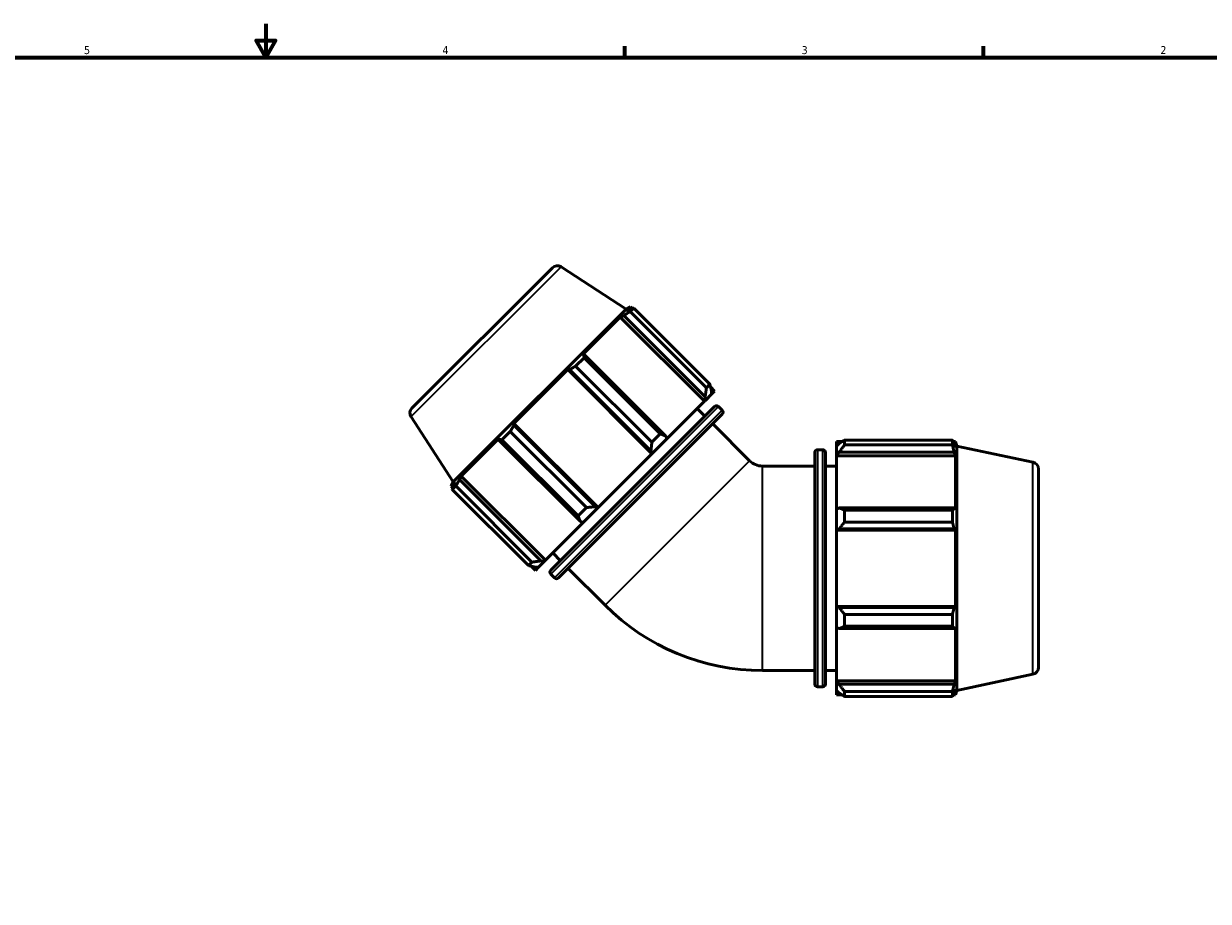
# Model space of a CAD drawing. Header units: inches. Extents: x 0.1 to 55.5, y -17.4 to 41.4.
# Tile 5 of 9: x 14.1 to 28.2, y 11 to 21.4. Entities that reach past the tile are written whole.
import ezdxf

# ---------------------------------------------------------------- set-up
doc = ezdxf.new("R2010")
doc.units = ezdxf.units.IN
doc.header["$MEASUREMENT"] = 0
for name, color, linetype, lineweight in [('Border (ANSI)', 7, 'Continuous', 70), ('Visible (ANSI)', 7, 'Continuous', 50), ('Visible Narrow (ANSI)', 7, 'Continuous', 35)]:
    doc.layers.add(name, color=color, linetype=linetype, lineweight=lineweight)
doc.styles.add('Note Text (ANSI)', font='tahoma.ttf')

# ---------------------------------------------------------------- blocks, each defined once
blk = doc.blocks.new('Borders Default Border')
at = {"layer": 'Border (ANSI)'}
for p, q in [((21.25, 21), (21.25, 21.134)), ((25.5, 21), (25.5, 21.134))]:
    blk.add_line(p, q, dxfattribs=at)
at = {"layer": 'Border (ANSI)', "flags": 128}
for points in [[(17, 21.4), (17, 21), (16.885, 21.2), (17.115, 21.2), (17, 21)], [(0.5, 1), (0.5, 21), (33.5, 21), (33.5, 1), (0.5, 1)]]:
    blk.add_lwpolyline(points, dxfattribs=at)
at = {"layer": 'Border (ANSI)', "color": 5, "true_color": 0x0000ff, "char_height": 0.0945, "attachment_point": 7, "style": 'Note Text (ANSI)'}
for s, insert in [('5', (14.847, 21.038)), ('4', (19.092, 21.04)), ('3', (23.346, 21.038)), ('2', (27.596, 21.04))]:
    blk.add_mtext(s, dxfattribs=dict(at, insert=insert))

msp = doc.modelspace()

# ---------------------------------------------------------------- linework, layer by layer
at = {"layer": 'Visible (ANSI)'}
for p, q in [((18.7301, 16.8448), (20.3932, 18.5079)), ((20.4969, 18.5188), (21.268, 18.0181)), ((21.268, 18.0181), (19.2199, 15.97)), ((21.268, 18.0181), (21.3184, 18.0437)), ((21.3184, 18.0437), (21.2692, 17.9945)), ((21.313, 18.0161), (21.2692, 17.9945)), ((21.3568, 18.0302), (21.3155, 17.9889)), ((22.2186, 17.0859), (21.3155, 17.9889)), ((21.3379, 18.0242), (21.3184, 18.0437)), ((21.3568, 18.0302), (22.2599, 17.1272)), ((21.1984, 17.9237), (20.7467, 17.4721)), ((21.1984, 17.9237), (21.2399, 17.943)), ((22.1959, 16.9262), (21.1984, 17.9237)), ((21.2399, 17.943), (22.2035, 16.9794)), ((20.7687, 17.4421), (20.669, 17.3424)), ((20.7737, 17.4767), (20.7467, 17.4721)), ((20.7687, 17.4421), (21.6717, 16.539)), ((21.7373, 16.5132), (20.7737, 17.4767)), ((20.5757, 17.301), (19.937, 16.6623)), ((20.5757, 17.301), (20.5971, 17.3002)), ((21.5732, 16.3035), (20.5757, 17.301)), ((20.5971, 17.3002), (21.5607, 16.3366)), ((21.572, 16.4393), (20.669, 17.3424)), ((22.2186, 17.0859), (22.2599, 17.1272)), ((22.2035, 16.9794), (22.2061, 16.9363)), ((22.2777, 17.0079), (22.2061, 16.9363)), ((22.3159, 17.0462), (22.2673, 17.0948)), ((22.2777, 17.0079), (22.2766, 17.0525)), ((22.2777, 17.0079), (22.3159, 17.0462)), ((20.3748, 14.9231), (22.3149, 16.8632)), ((21.7496, 16.4798), (22.1959, 16.9262)), ((22.2013, 16.7496), (22.1104, 16.8406)), ((22.2061, 16.9363), (22.1959, 16.9262)), ((22.4059, 16.8191), (22.3618, 16.8632)), ((18.7192, 16.7411), (19.2199, 15.97)), ((22.4059, 16.7722), (20.4658, 14.8321)), ((19.8956, 16.569), (19.7959, 16.4693)), ((19.8956, 16.569), (20.7987, 15.666)), ((19.9378, 16.6409), (19.937, 16.6623)), ((20.9345, 15.6648), (19.937, 16.6623)), ((20.9014, 15.6773), (19.9378, 16.6409)), ((22.7304, 16.2206), (22.2923, 16.6586)), ((19.7659, 16.4913), (19.3143, 16.0396)), ((19.7659, 16.4913), (19.7613, 16.4643)), ((19.7613, 16.4643), (20.7248, 15.5007)), ((20.699, 15.5663), (19.7959, 16.4693)), ((21.572, 16.4393), (21.6717, 16.539)), ((21.7496, 16.4798), (21.5767, 16.3069)), ((21.7496, 16.4798), (21.7373, 16.5132)), ((23.7579, 16.4489), (23.7579, 16.3948)), ((23.7579, 16.4489), (23.8266, 16.4489)), ((23.7902, 16.4256), (23.7579, 16.3948)), ((23.8548, 16.4665), (23.8548, 16.4081)), ((23.8548, 16.4665), (25.1319, 16.4665)), ((25.1319, 16.4081), (25.1319, 16.4665)), ((25.141, 16.4489), (25.1686, 16.4489)), ((25.1686, 16.3794), (25.1529, 16.4256)), ((25.1686, 16.3794), (25.1686, 16.4489)), ((25.1861, 16.3952), (25.1686, 16.4489)), ((20.9345, 15.6648), (21.5732, 16.3035)), ((21.5607, 16.3366), (21.5767, 16.3069)), ((21.5767, 16.3069), (21.5732, 16.3035)), ((23.5005, 13.575), (23.5005, 16.3188)), ((23.5337, 16.352), (23.5961, 16.352)), ((23.6292, 16.3188), (23.6292, 13.575)), ((23.7579, 16.2935), (23.7579, 16.3948)), ((23.7579, 16.2935), (23.7902, 16.3222)), ((23.7579, 16.2792), (23.7579, 16.2935)), ((23.7579, 16.2792), (23.7579, 15.6479)), ((23.7579, 16.2792), (25.1686, 16.2792)), ((23.7902, 16.3222), (25.1529, 16.3222)), ((25.1319, 16.4081), (23.8548, 16.4081)), ((25.1529, 16.3222), (25.1686, 16.2792)), ((25.1686, 15.6405), (25.1686, 16.2792)), ((25.1861, 13.4987), (25.1861, 16.3952)), ((26.0854, 16.204), (25.1861, 16.3952)), ((22.8811, 16.1582), (23.5005, 16.1582)), ((23.6292, 16.1582), (23.7579, 16.1582)), ((19.295, 15.9981), (19.3143, 16.0396)), ((20.2586, 15.0345), (19.295, 15.9981)), ((20.3118, 15.0421), (19.3143, 16.0396)), ((26.1511, 16.1229), (26.1511, 13.7709)), ((19.2199, 15.97), (19.1943, 15.9196)), ((19.2435, 15.9688), (19.1943, 15.9196)), ((19.2138, 15.9001), (19.1943, 15.9196)), ((19.2491, 15.9225), (19.2078, 15.8812)), ((20.1108, 14.9781), (19.2078, 15.8812)), ((19.2435, 15.9688), (19.2219, 15.925)), ((19.2491, 15.9225), (20.1521, 15.0194)), ((20.699, 15.5663), (20.7987, 15.666)), ((20.9311, 15.6613), (20.7582, 15.4884)), ((20.9311, 15.6613), (20.9014, 15.6773)), ((20.9345, 15.6648), (20.9311, 15.6613)), ((23.7902, 15.6628), (23.7579, 15.6479)), ((23.7579, 15.4034), (23.7579, 15.6479)), ((25.1529, 15.6628), (23.7902, 15.6628)), ((23.8548, 15.6348), (23.8548, 15.4938)), ((23.8548, 15.6348), (25.1319, 15.6348)), ((25.1319, 15.4938), (25.1319, 15.6348)), ((25.1686, 15.6405), (25.1529, 15.6628)), ((20.3118, 15.0421), (20.7582, 15.4884)), ((20.7248, 15.5007), (20.7582, 15.4884)), ((25.1319, 15.4938), (23.8548, 15.4938)), ((23.7579, 15.4034), (23.7902, 15.4131)), ((23.7579, 15.3986), (23.7579, 15.4034)), ((23.7579, 15.3986), (23.7579, 14.4953)), ((23.7579, 15.3986), (25.1686, 15.3986)), ((23.7902, 15.4131), (25.1529, 15.4131)), ((25.1529, 15.4131), (25.1686, 15.3986)), ((25.1686, 14.4953), (25.1686, 15.3986)), ((20.1108, 14.9781), (20.1521, 15.0194)), ((20.3017, 15.0319), (20.2301, 14.9603)), ((20.3017, 15.0319), (20.2586, 15.0345)), ((20.3118, 15.0421), (20.3017, 15.0319)), ((20.4884, 15.0367), (20.3974, 15.1276)), ((20.1918, 14.9221), (20.1432, 14.9707)), ((20.1855, 14.9614), (20.2301, 14.9603)), ((20.1918, 14.9221), (20.2301, 14.9603)), ((20.4189, 14.8321), (20.3748, 14.8762)), ((21.0174, 14.5076), (20.5794, 14.9457)), ((23.7579, 14.4904), (23.7579, 14.4953)), ((23.7579, 14.4953), (25.1686, 14.4953)), ((23.7902, 14.4807), (23.7579, 14.4904)), ((23.7579, 14.246), (23.7579, 14.4904)), ((25.1529, 14.4807), (23.7902, 14.4807)), ((25.1686, 14.4953), (25.1529, 14.4807)), ((23.8548, 14.4001), (23.8548, 14.2591)), ((23.8548, 14.4001), (25.1319, 14.4001)), ((25.1319, 14.2591), (25.1319, 14.4001)), ((23.7579, 14.246), (23.7902, 14.231)), ((23.7579, 14.246), (23.7579, 13.6147)), ((23.7902, 14.231), (25.1529, 14.231)), ((25.1319, 14.2591), (23.8548, 14.2591)), ((25.1529, 14.231), (25.1686, 14.2534)), ((25.1686, 13.6147), (25.1686, 14.2534)), ((22.8811, 13.7357), (23.5005, 13.7357)), ((23.6292, 13.7357), (23.7579, 13.7357)), ((23.7579, 13.6004), (23.7579, 13.6147)), ((23.7579, 13.6147), (25.1686, 13.6147)), ((25.1686, 13.6147), (25.1529, 13.5717)), ((26.0854, 13.6899), (25.1861, 13.4987)), ((23.5337, 13.5419), (23.5961, 13.5419)), ((23.7579, 13.4991), (23.7579, 13.6004)), ((23.7902, 13.5717), (23.7579, 13.6004)), ((23.7579, 13.4991), (23.7902, 13.4683)), ((23.7579, 13.4991), (23.7579, 13.445)), ((25.1529, 13.5717), (23.7902, 13.5717)), ((23.8548, 13.4857), (23.8548, 13.4273)), ((23.8548, 13.4857), (25.1319, 13.4857)), ((25.1319, 13.4273), (25.1319, 13.4857)), ((25.1529, 13.4683), (25.1686, 13.5145)), ((25.1686, 13.445), (25.1686, 13.5145)), ((25.1861, 13.4987), (25.1686, 13.445)), ((23.7579, 13.445), (23.8266, 13.445)), ((25.1319, 13.4273), (23.8548, 13.4273)), ((25.141, 13.445), (25.1686, 13.445))]:
    msp.add_line(p, q, dxfattribs=at)
for centre, radius, start, end in [((20.4518, 18.4493), 0.0829, 57, 135), ((18.7887, 16.7862), 0.0829, 135, 213), ((22.3384, 16.8398), 0.0331, 45, 135), ((22.3825, 16.7957), 0.0331, 315, 45), ((23.5337, 16.3188), 0.0331, 90, 180), ((23.5961, 16.3188), 0.0331, 0, 90), ((22.8811, 16.3713), 0.2131, 225, 270), ((26.0682, 16.1229), 0.0829, 0, 78), ((20.3982, 14.8996), 0.0331, 135, 225), ((20.4423, 14.8555), 0.0331, 225, 315), ((22.8811, 16.3713), 2.6356, 225, 270), ((26.0682, 13.7709), 0.0829, 282, 0), ((23.5337, 13.575), 0.0331, 180, 270), ((23.5961, 13.575), 0.0331, 270, 0)]:
    msp.add_arc(centre, radius, start, end, dxfattribs=at)
for points, weights in [([(21.3155, 17.9889), (21.2768, 17.9656), (21.2399, 17.943)], [2.74138513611, 2.7756364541, 2.80802157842]), ([(21.313, 18.0161), (21.3343, 18.0231), (21.3568, 18.0302)], [2.80802157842, 2.7756364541, 2.74138513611]), ([(20.7737, 17.4767), (20.7711, 17.4599), (20.7687, 17.4421)], [2.80802157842, 2.7756364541, 2.74138513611]), ([(20.669, 17.3424), (20.6322, 17.321), (20.5971, 17.3002)], [2.74138513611, 2.7756364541, 2.80802157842]), ([(22.2766, 17.0525), (22.2689, 17.0886), (22.2599, 17.1272)], [1.00949554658, 1.01457524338, 1.01884810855]), ([(22.2186, 17.0859), (22.2113, 17.0311), (22.2035, 16.9794)], [1.02313571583, 1.01894715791, 1.01394735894]), ([(19.9378, 16.6409), (19.917, 16.6058), (19.8956, 16.569)], [2.80802157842, 2.7756364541, 2.74138513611]), ([(19.7959, 16.4693), (19.7781, 16.4669), (19.7613, 16.4643)], [2.74138513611, 2.7756364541, 2.80802157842]), ([(21.572, 16.4393), (21.5667, 16.3865), (21.5607, 16.3366)], [1.02261394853, 1.0184150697, 1.0134054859]), ([(21.7373, 16.5132), (21.7056, 16.5254), (21.6717, 16.539)], [1.00826646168, 1.01336802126, 1.01766396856]), ([(23.8548, 16.4665), (23.8212, 16.4456), (23.7902, 16.4256)], [1.01523764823, 1.01086526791, 1.00569007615]), ([(25.1319, 16.4665), (25.1428, 16.4456), (25.1529, 16.4256)], [1, 1.00113259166, 1.00144828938]), ([(23.7902, 16.3222), (23.8212, 16.3643), (23.8548, 16.4081)], [1.00569007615, 1.01086526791, 1.01523764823]), ([(25.1529, 16.3222), (25.1428, 16.3643), (25.1319, 16.4081)], [1.00144828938, 1.00113259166, 1]), ([(19.295, 15.9981), (19.2724, 15.9612), (19.2491, 15.9225)], [2.80802157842, 2.7756364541, 2.74138513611]), ([(19.2078, 15.8812), (19.2149, 15.9037), (19.2219, 15.925)], [2.74138513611, 2.7756364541, 2.80802157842]), ([(20.9014, 15.6773), (20.8515, 15.6713), (20.7987, 15.666)], [1.0134054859, 1.0184150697, 1.02261394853]), ([(23.8548, 15.6348), (23.8212, 15.6491), (23.7902, 15.6628)], [1.01523764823, 1.01086526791, 1.00569007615]), ([(25.1319, 15.6348), (25.1428, 15.6491), (25.1529, 15.6628)], [1, 1.00113259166, 1.00144828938]), ([(20.699, 15.5663), (20.7126, 15.5324), (20.7248, 15.5007)], [1.01766396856, 1.01336802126, 1.00826646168]), ([(23.7902, 15.4131), (23.8212, 15.4526), (23.8548, 15.4938)], [1.00569007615, 1.01086526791, 1.01523764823]), ([(25.1529, 15.4131), (25.1428, 15.4526), (25.1319, 15.4938)], [1.00144828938, 1.00113259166, 1]), ([(20.2586, 15.0345), (20.2069, 15.0267), (20.1521, 15.0194)], [1.01394735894, 1.01894715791, 1.02313571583]), ([(20.1108, 14.9781), (20.1494, 14.9691), (20.1855, 14.9614)], [1.01884810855, 1.01457524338, 1.00949554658]), ([(23.8548, 14.4001), (23.8212, 14.4412), (23.7902, 14.4807)], [1.01523764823, 1.01086526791, 1.00569007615]), ([(25.1319, 14.4001), (25.1428, 14.4412), (25.1529, 14.4807)], [1, 1.00113259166, 1.00144828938]), ([(23.7902, 14.231), (23.8212, 14.2448), (23.8548, 14.2591)], [1.00569007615, 1.01086526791, 1.01523764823]), ([(25.1529, 14.231), (25.1428, 14.2448), (25.1319, 14.2591)], [1.00144828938, 1.00113259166, 1]), ([(23.8548, 13.4857), (23.8212, 13.5296), (23.7902, 13.5717)], [1.01523764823, 1.01086526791, 1.00569007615]), ([(25.1319, 13.4857), (25.1428, 13.5296), (25.1529, 13.5717)], [1, 1.00113259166, 1.00144828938]), ([(23.7902, 13.4683), (23.8212, 13.4482), (23.8548, 13.4273)], [1.00569007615, 1.01086526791, 1.01523764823]), ([(25.1529, 13.4683), (25.1428, 13.4482), (25.1319, 13.4273)], [1.00144828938, 1.00113259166, 1])]:
    msp.add_rational_spline(points, weights, degree=2, dxfattribs=at)
at = {"layer": 'Visible Narrow (ANSI)'}
for p, q in [((20.486, 18.5079), (18.7301, 16.752)), ((22.3496, 16.851), (20.387, 14.8884)), ((20.4311, 14.8443), (22.3937, 16.8069)), ((23.5337, 16.3347), (23.5337, 13.5592)), ((23.5961, 13.5592), (23.5961, 16.3347)), ((22.7198, 16.2101), (21.0279, 14.5182)), ((22.8811, 13.7506), (22.8811, 16.1433)), ((26.0854, 13.7053), (26.0854, 16.1885))]:
    msp.add_line(p, q, dxfattribs=at)

# ---------------------------------------------------------------- block references
msp.add_blockref('Borders Default Border', (0, 0))

doc.saveas('drawing.dxf')
